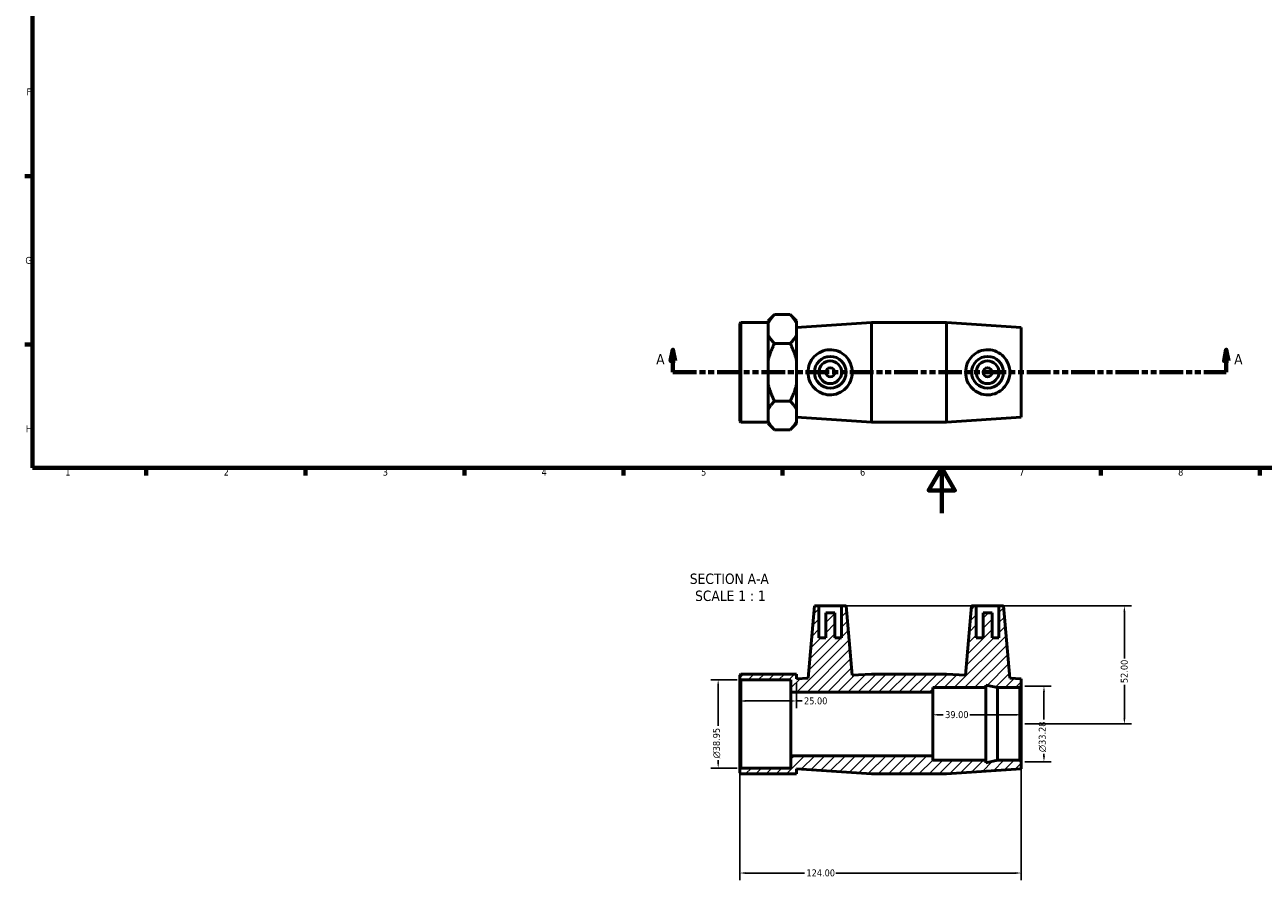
# Model space of a CAD drawing. Header units: millimetres. Extents: x 0 to 904, y -162 to 594.
# Tile 1 of 3: x 17 to 562, y -162 to 215. Entities that reach past the tile are written whole.
import ezdxf

# ---------------------------------------------------------------- set-up
doc = ezdxf.new("R2010")
doc.units = ezdxf.units.MM
doc.linetypes.add('DOUBLE_DASH_CHAIN', pattern=[1.2403, 0.6614, -0.0827, 0.1654, -0.0827, 0.1654, -0.0827])
for name, color, linetype, lineweight in [('Border (ANSI)', 7, 'Continuous', 70), ('Dimension (ANSI)', 7, 'Continuous', 25), ('Hatch (ANSI)', 7, 'Continuous', 18), ('Section Line (ANSI)', 7, 'DOUBLE_DASH_CHAIN', 70), ('Symbol (ANSI)', 7, 'Continuous', 25), ('Visible (ANSI)', 7, 'Continuous', 50)]:
    doc.layers.add(name, color=color, linetype=linetype, lineweight=lineweight)
doc.styles.add('Label Text (ANSI)', font='tahoma.ttf')
doc.styles.add('Note Text (ANSI)', font='tahoma.ttf')
doc.dimstyles.new('Default - mm (ANSI)', dxfattribs={"dimtxt": 3.048, "dimasz": 2.5, "dimexe": 3.175, "dimexo": 1.6002, "dimgap": 0.8, "dimtad": 0, "dimtoh": 1, "dimrnd": 1e-08, "dimzin": 4, "dimdsep": 46, "dimtxsty": 'Note Text (ANSI)', "dimcen": 0.09, "dimdle": 10, "dimclrd": 256, "dimclre": 256, "dimclrt": 230, "dimadec": 1, "dimazin": 1, "dimtfac": 1, "dimtofl": 0, "dimtmove": 0, "dimatfit": 3, "dimfxl": 1, "dimtolj": 1, "dimtzin": 4, "dimlwd": -1, "dimlwe": -1, "dimarcsym": 0})

# ---------------------------------------------------------------- blocks, each defined once
blk = doc.blocks.new('Borders Default Border')
at = {"layer": 'Border (ANSI)'}
for p, q in [((20, 148.5), (16.55, 148.5)), ((20, 74.25), (16.55, 74.25)), ((70.08, 20), (70.08, 16.55)), ((140.17, 20), (140.17, 16.55)), ((210.25, 20), (210.25, 16.55)), ((280.33, 20), (280.33, 16.55)), ((350.42, 20), (350.42, 16.55)), ((490.58, 20), (490.58, 16.55)), ((560.67, 20), (560.67, 16.55))]:
    blk.add_line(p, q, dxfattribs=at)
at = {"layer": 'Border (ANSI)', "flags": 128}
for points in [[(20, 20), (20, 574), (821, 574), (821, 20), (20, 20)], [(420.5, 0), (420.5, 20), (414.73, 10), (426.27, 10), (420.5, 20)]]:
    blk.add_lwpolyline(points, dxfattribs=at)
at = {"layer": 'Border (ANSI)', "color": 230, "true_color": 0xff0080, "char_height": 3.05, "attachment_point": 7, "style": 'Note Text (ANSI)'}
for s, insert in [('F', (17.29, 184.1)), ('G', (16.81, 109.79)), ('H', (16.97, 35.6)), ('1', (34.35, 16.55)), ('2', (104.2, 16.55)), ('3', (174.26, 16.49)), ('4', (244.23, 16.55)), ('5', (314.48, 16.49)), ('6', (384.49, 16.49)), ('7', (454.6, 16.55)), ('8', (524.63, 16.48))]:
    blk.add_mtext(s, dxfattribs=dict(at, insert=insert))
blk = doc.blocks.new('2dTransSection0')
at = {"layer": 'Section Line (ANSI)', "linetype": 'Continuous'}
for p, q in [((302.08, 72.06), (301.08, 67.06)), ((302.08, 67.06), (302.08, 72.06)), ((303.08, 67.06), (302.08, 72.06)), ((545.85, 72.06), (544.85, 67.06)), ((545.85, 67.06), (545.85, 72.06)), ((546.85, 67.06), (545.85, 72.06)), ((301.08, 67.06), (303.08, 67.06)), ((302.08, 62.06), (302.08, 67.06)), ((544.85, 67.06), (546.85, 67.06)), ((545.85, 62.06), (545.85, 67.06)), ((302.08, 62.06), (311.97, 62.06)), ((535.96, 62.06), (545.85, 62.06))]:
    blk.add_line(p, q, dxfattribs=at)
at = {"layer": 'Section Line (ANSI)', "linetype": 'DOUBLE_DASH_CHAIN', "ltscale": 15.71387}
blk.add_line((302.08, 62.06), (545.85, 62.06), dxfattribs=at)
at = {"layer": 'Section Line (ANSI)', "linetype": 'Continuous', "flags": 128}
for points in [[(303.08, 67.06), (302.08, 72.06), (301.08, 67.06), (303.08, 67.06)], [(546.85, 67.06), (545.85, 72.06), (544.85, 67.06), (546.85, 67.06)]]:
    blk.add_lwpolyline(points, dxfattribs=at)
at = {"layer": 'Section Line (ANSI)'}
for points in [[(303.08, 67.06), (302.08, 72.06), (301.08, 67.06), (303.08, 67.06)], [(546.85, 67.06), (545.85, 72.06), (544.85, 67.06), (546.85, 67.06)]]:
    blk.add_solid(points, dxfattribs=at)
at = {"layer": 'Section Line (ANSI)', "char_height": 4.57, "attachment_point": 7, "style": 'Label Text (ANSI)'}
for insert in [(294.72, 65.56), (549.32, 65.56)]:
    blk.add_mtext('A', dxfattribs=dict(at, insert=insert))
blk = doc.blocks.new('*D7')
at = {"layer": 'Defpoints', "color": 0, "transparency": 16777216}
for p in [(332.01, -73.41), (322.01, -112.37), (332.01, -112.37)]:
    blk.add_point(p, dxfattribs=at)
at = {"layer": 'Dimension (ANSI)', "transparency": 16777216}
for p, q in [((330.41, -73.41), (318.84, -73.41)), ((322.01, -75.91), (322.01, -93.8)), ((322.01, -109.87), (322.01, -108.9)), ((330.41, -112.37), (318.84, -112.37))]:
    blk.add_line(p, q, dxfattribs=at)
for points in [[(321.59, -75.91), (322.43, -75.91), (322.01, -73.41)], [(321.59, -109.87), (322.43, -109.87), (322.01, -112.37)]]:
    blk.add_solid(points, dxfattribs=at)
at = {"layer": 'Dimension (ANSI)', "color": 230, "true_color": 0xff0080, "transparency": 16777216, "insert": (319.72, -108.1), "char_height": 3.048, "attachment_point": 1, "rotation": 90, "style": 'Note Text (ANSI)'}
blk.add_mtext('\\A1;\\fAIGDT|b0|i0;\\H3.0480;\\ln\\fTahoma|b0|i0;\\H3.0480;38.95', dxfattribs=at)
blk = doc.blocks.new('*D8')
at = {"layer": 'Defpoints', "color": 0, "transparency": 16777216}
for p in [(331.53, -112.85), (455.53, -109.53), (331.53, -158.59)]:
    blk.add_point(p, dxfattribs=at)
at = {"layer": 'Dimension (ANSI)', "transparency": 16777216}
for p, q in [((331.53, -114.45), (331.53, -161.76)), ((455.53, -111.13), (455.53, -161.76)), ((334.03, -158.59), (360.1, -158.59)), ((453.03, -158.59), (373.78, -158.59))]:
    blk.add_line(p, q, dxfattribs=at)
for points in [[(334.03, -158.17), (334.03, -159), (331.53, -158.59)], [(453.03, -158.17), (453.03, -159), (455.53, -158.59)]]:
    blk.add_solid(points, dxfattribs=at)
at = {"layer": 'Dimension (ANSI)', "color": 230, "true_color": 0xff0080, "transparency": 16777216, "insert": (360.9, -157), "char_height": 3.048, "attachment_point": 1, "style": 'Note Text (ANSI)'}
blk.add_mtext('\\A1;124.00', dxfattribs=at)
blk = doc.blocks.new('*D9')
at = {"layer": 'Defpoints', "color": 0, "transparency": 16777216}
for p in [(455.53, -76.25), (455.53, -109.53), (465.53, -109.53)]:
    blk.add_point(p, dxfattribs=at)
at = {"layer": 'Dimension (ANSI)', "transparency": 16777216}
for p, q in [((457.13, -76.25), (468.71, -76.25)), ((465.53, -78.75), (465.53, -90.93)), ((465.53, -107.03), (465.53, -106.1)), ((457.13, -109.53), (468.71, -109.53))]:
    blk.add_line(p, q, dxfattribs=at)
for points in [[(465.11, -78.75), (465.95, -78.75), (465.53, -76.25)], [(465.11, -107.03), (465.95, -107.03), (465.53, -109.53)]]:
    blk.add_solid(points, dxfattribs=at)
at = {"layer": 'Dimension (ANSI)', "color": 230, "true_color": 0xff0080, "transparency": 16777216, "insert": (463.24, -105.3), "char_height": 3.048, "attachment_point": 1, "rotation": 90, "style": 'Note Text (ANSI)'}
blk.add_mtext('\\A1;\\fAIGDT|b0|i0;\\H3.0480;\\ln\\fTahoma|b0|i0;\\H3.0480;33.28', dxfattribs=at)
blk = doc.blocks.new('*D10')
at = {"layer": 'Defpoints', "color": 0, "transparency": 16777216}
for p in [(416.53, -88.85), (416.53, -92.89), (455.53, -92.89)]:
    blk.add_point(p, dxfattribs=at)
at = {"layer": 'Dimension (ANSI)', "transparency": 16777216}
for p, q in [((419.03, -88.85), (421.2, -88.85)), ((453.03, -88.85), (432.86, -88.85))]:
    blk.add_line(p, q, dxfattribs=at)
for points in [[(419.03, -88.43), (419.03, -89.27), (416.53, -88.85)], [(453.03, -88.43), (453.03, -89.27), (455.53, -88.85)]]:
    blk.add_solid(points, dxfattribs=at)
at = {"layer": 'Dimension (ANSI)', "color": 230, "true_color": 0xff0080, "transparency": 16777216, "insert": (422, -87.26), "char_height": 3.048, "attachment_point": 1, "style": 'Note Text (ANSI)'}
blk.add_mtext('\\A1;39.00', dxfattribs=at)
blk = doc.blocks.new('*D11')
at = {"layer": 'Defpoints', "color": 0, "transparency": 16777216}
for p in [(376.38, -40.89), (455.53, -92.89), (500.96, -92.89)]:
    blk.add_point(p, dxfattribs=at)
at = {"layer": 'Dimension (ANSI)', "transparency": 16777216}
for p, q in [((377.98, -40.89), (504.13, -40.89)), ((500.96, -43.39), (500.96, -64.09)), ((500.96, -90.39), (500.96, -75.69)), ((457.13, -92.89), (504.13, -92.89))]:
    blk.add_line(p, q, dxfattribs=at)
for points in [[(500.54, -43.39), (501.37, -43.39), (500.96, -40.89)], [(500.54, -90.39), (501.37, -90.39), (500.96, -92.89)]]:
    blk.add_solid(points, dxfattribs=at)
at = {"layer": 'Dimension (ANSI)', "color": 230, "true_color": 0xff0080, "transparency": 16777216, "insert": (499.37, -74.89), "char_height": 3.048, "attachment_point": 1, "rotation": 90, "style": 'Note Text (ANSI)'}
blk.add_mtext('\\A1;52.00', dxfattribs=at)
blk = doc.blocks.new('*D12')
at = {"layer": 'Defpoints', "color": 0, "transparency": 16777216}
for p in [(356.53, -73.09), (331.53, -82.78), (356.53, -82.78)]:
    blk.add_point(p, dxfattribs=at)
at = {"layer": 'Dimension (ANSI)', "transparency": 16777216}
for p, q in [((356.53, -74.69), (356.53, -85.96)), ((334.03, -82.78), (354.03, -82.78)), ((356.53, -82.78), (359.03, -82.78))]:
    blk.add_line(p, q, dxfattribs=at)
for points in [[(334.03, -82.36), (334.03, -83.2), (331.53, -82.78)], [(354.03, -82.36), (354.03, -83.2), (356.53, -82.78)]]:
    blk.add_solid(points, dxfattribs=at)
at = {"layer": 'Dimension (ANSI)', "color": 230, "true_color": 0xff0080, "transparency": 16777216, "insert": (359.83, -81.19), "char_height": 3.048, "attachment_point": 1, "style": 'Note Text (ANSI)'}
blk.add_mtext('\\A1;25.00', dxfattribs=at)

msp = doc.modelspace()

# ---------------------------------------------------------------- hatches: boundary and pattern name
at = {"layer": 'Hatch (ANSI)'}
h = msp.add_hatch(dxfattribs=at)
h.set_pattern_fill('ANSI31', color=256, scale=25.4, style=0)
h.set_pattern_definition([(45, (0, 0), (-2.245064, 2.245064), [])])
h.paths.add_polyline_path([(422.531, -70.89), (389.531, -70.89), (381.055, -71.455), (378.381, -40.89), (376.381, -40.89), (376.381, -54.89), (373.381, -54.89), (373.381, -43.89), (369.381, -43.89), (369.381, -54.89), (366.381, -54.89), (366.381, -40.89), (364.381, -40.89), (361.594, -72.753), (356.531, -73.09), (356.531, -70.89), (344.031, -70.89), (332.011, -70.89), (331.531, -71.37), (331.531, -72.934), (332.011, -73.414), (354.031, -73.414), (354.031, -78.89), (416.531, -78.89), (416.531, -76.89), (439.931, -76.89), (439.931, -75.785), (445.131, -76.89), (454.891, -76.89), (455.531, -76.25), (455.531, -73.09), (450.469, -72.753), (447.681, -40.89), (445.681, -40.89), (445.681, -54.89), (442.681, -54.89), (442.681, -43.89), (438.681, -43.89), (438.681, -54.89), (435.681, -54.89), (435.681, -40.89), (433.681, -40.89), (431.007, -71.455)])
h.paths.add_polyline_path([(389.531, -114.89), (422.531, -114.89), (455.531, -112.69), (455.531, -109.53), (454.891, -108.89), (445.131, -108.89), (439.931, -109.996), (439.931, -108.89), (416.531, -108.89), (416.531, -106.89), (354.031, -106.89), (354.031, -112.366), (332.011, -112.366), (331.531, -112.846), (331.531, -114.41), (332.011, -114.89), (344.031, -114.89), (356.531, -114.89), (356.531, -112.69)])

# ---------------------------------------------------------------- linework, layer by layer
at = {"layer": 'Visible (ANSI)'}
for p, q in [((344.031, 84.661), (346.831, 87.461)), ((353.731, 87.461), (346.831, 87.461)), ((356.531, 84.661), (353.731, 87.461)), ((331.531, 83.578), (332.011, 84.058)), ((331.531, 40.538), (331.531, 83.578)), ((332.011, 84.058), (332.011, 40.058)), ((332.011, 84.058), (344.031, 84.058)), ((344.031, 84.661), (344.031, 83.704)), ((344.031, 81.11), (344.031, 83.704)), ((356.531, 83.704), (356.531, 84.661)), ((356.531, 81.858), (389.531, 84.058)), ((356.531, 78.516), (356.531, 83.704)), ((389.531, 40.058), (389.531, 84.058)), ((389.531, 84.058), (422.531, 84.058)), ((422.531, 40.058), (422.531, 84.058)), ((455.531, 81.858), (422.531, 84.058)), ((455.531, 42.258), (455.531, 81.858)), ((344.031, 78.516), (344.031, 81.11)), ((344.031, 78.516), (344.031, 67.246)), ((356.531, 67.246), (356.531, 78.516)), ((353.731, 74.76), (346.831, 74.76)), ((344.031, 62.058), (344.031, 67.246)), ((356.531, 56.87), (356.531, 67.246)), ((344.031, 56.87), (344.031, 62.058)), ((344.031, 56.87), (344.031, 45.599)), ((356.531, 45.599), (356.531, 56.87)), ((353.731, 49.356), (346.831, 49.356)), ((344.031, 43.005), (344.031, 45.599)), ((356.531, 40.411), (356.531, 45.599)), ((331.531, 40.538), (332.011, 40.058)), ((332.011, 40.058), (344.031, 40.058)), ((344.031, 40.411), (344.031, 43.005)), ((344.031, 40.411), (344.031, 39.454)), ((344.031, 39.454), (346.831, 36.654)), ((356.531, 39.454), (353.731, 36.654)), ((356.531, 42.258), (389.531, 40.058)), ((356.531, 39.454), (356.531, 40.411)), ((389.531, 40.058), (422.531, 40.058)), ((455.531, 42.258), (422.531, 40.058)), ((353.731, 36.654), (346.831, 36.654)), ((364.381, -40.89), (361.594, -72.753)), ((366.381, -40.89), (364.381, -40.89)), ((366.381, -54.89), (366.381, -40.89)), ((366.381, -40.89), (376.381, -40.89)), ((378.381, -40.89), (376.381, -40.89)), ((376.381, -40.89), (376.381, -54.89)), ((381.055, -71.455), (378.381, -40.89)), ((433.681, -40.89), (431.007, -71.455)), ((435.681, -40.89), (433.681, -40.89)), ((435.681, -54.89), (435.681, -40.89)), ((435.681, -40.89), (445.681, -40.89)), ((447.681, -40.89), (445.681, -40.89)), ((445.681, -40.89), (445.681, -54.89)), ((450.469, -72.753), (447.681, -40.89)), ((373.381, -43.89), (369.381, -43.89)), ((369.381, -43.89), (369.381, -54.89)), ((373.381, -54.89), (373.381, -43.89)), ((442.681, -43.89), (438.681, -43.89)), ((438.681, -43.89), (438.681, -54.89)), ((442.681, -54.89), (442.681, -43.89)), ((369.381, -54.89), (366.381, -54.89)), ((376.381, -54.89), (373.381, -54.89)), ((438.681, -54.89), (435.681, -54.89)), ((445.681, -54.89), (442.681, -54.89)), ((332.011, -70.89), (331.531, -71.37)), ((344.031, -70.89), (332.011, -70.89)), ((356.531, -70.89), (344.031, -70.89)), ((356.531, -73.09), (356.531, -70.89)), ((389.531, -70.89), (381.055, -71.455)), ((422.531, -70.89), (389.531, -70.89)), ((431.007, -71.455), (422.531, -70.89)), ((331.531, -71.37), (331.531, -72.934)), ((331.531, -72.934), (332.011, -73.414)), ((331.531, -72.934), (331.531, -112.846)), ((332.011, -73.414), (354.031, -73.414)), ((332.011, -112.366), (332.011, -73.414)), ((354.031, -73.414), (354.031, -78.89)), ((361.594, -72.753), (356.531, -73.09)), ((439.931, -76.89), (439.931, -75.785)), ((439.931, -75.785), (445.131, -76.89)), ((455.531, -73.09), (450.469, -72.753)), ((454.891, -76.89), (455.531, -76.25)), ((455.531, -76.25), (455.531, -73.09)), ((455.531, -109.53), (455.531, -76.25)), ((354.031, -78.89), (416.531, -78.89)), ((354.031, -106.89), (354.031, -78.89)), ((416.531, -78.89), (416.531, -76.89)), ((416.531, -76.89), (439.931, -76.89)), ((416.531, -106.89), (416.531, -78.89)), ((439.931, -108.89), (439.931, -76.89)), ((445.131, -76.89), (454.891, -76.89)), ((445.131, -108.89), (445.131, -76.89)), ((454.891, -76.89), (454.891, -108.89)), ((416.531, -106.89), (354.031, -106.89)), ((354.031, -106.89), (354.031, -112.366)), ((416.531, -108.89), (416.531, -106.89)), ((439.931, -108.89), (416.531, -108.89)), ((445.131, -108.89), (439.931, -109.996)), ((439.931, -109.996), (439.931, -108.89)), ((454.891, -108.89), (445.131, -108.89)), ((455.531, -109.53), (454.891, -108.89)), ((332.011, -112.366), (331.531, -112.846)), ((331.531, -112.846), (331.531, -114.41)), ((331.531, -114.41), (332.011, -114.89)), ((354.031, -112.366), (332.011, -112.366)), ((356.531, -114.89), (356.531, -112.69)), ((356.531, -112.69), (389.531, -114.89)), ((422.531, -114.89), (455.531, -112.69)), ((455.531, -112.69), (455.531, -109.53)), ((332.011, -114.89), (344.031, -114.89)), ((344.031, -114.89), (356.531, -114.89)), ((389.531, -114.89), (422.531, -114.89))]:
    msp.add_line(p, q, dxfattribs=at)
for centre, radius in [((371.381, 62.058), 7), ((371.381, 62.058), 5), ((440.681, 62.058), 7), ((440.681, 62.058), 5), ((371.381, 62.058), 2), ((440.681, 62.058), 2)]:
    msp.add_circle(centre, radius, dxfattribs=at)
for points in [[(346.831, 87.461), (344.843, 85.473), (344.031, 83.704)], [(356.531, 83.704), (355.719, 85.473), (353.731, 87.461)], [(344.031, 78.516), (344.843, 76.748), (346.831, 74.76)], [(353.731, 74.76), (355.719, 76.748), (356.531, 78.516)], [(346.831, 74.76), (344.843, 70.784), (344.031, 67.246)], [(356.531, 67.246), (355.719, 70.784), (353.731, 74.76)], [(344.031, 56.87), (344.843, 53.332), (346.831, 49.356)], [(353.731, 49.356), (355.719, 53.332), (356.531, 56.87)], [(346.831, 49.356), (344.843, 47.368), (344.031, 45.599)], [(356.531, 45.599), (355.719, 47.368), (353.731, 49.356)], [(344.031, 40.411), (344.843, 38.642), (346.831, 36.654)], [(353.731, 36.654), (355.719, 38.642), (356.531, 40.411)]]:
    msp.add_rational_spline(points, [1, 1.01247829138, 1], degree=2, dxfattribs=at)
for points, knots in [([(371.013, 52.11), (369.793, 52.149), (368.509, 52.441), (366.182, 53.508), (365.137, 54.283), (363.494, 56.029), (362.78, 57.124), (361.83, 59.524), (361.594, 60.829), (361.594, 63.287), (361.83, 64.592), (362.78, 66.991), (363.494, 68.087), (365.137, 69.832), (366.182, 70.607), (368.509, 71.675), (369.793, 71.967), (372.323, 72.048), (373.692, 71.805), (376.177, 70.785), (377.296, 70.008), (379.037, 68.241), (379.789, 67.134), (380.799, 64.682), (381.055, 63.335), (381.055, 60.781), (380.799, 59.434), (379.789, 56.982), (379.037, 55.875), (377.296, 54.107), (376.177, 53.331), (373.692, 52.311), (372.323, 52.068), (371.013, 52.11)], [0, 0, 0, 0, 0.366788, 0.366788, 0.7335759, 0.7335759, 1.1021867, 1.1021867, 1.4707976, 1.4707976, 1.8394084, 1.8394084, 2.2080192, 2.2080192, 2.5748071, 2.5748071, 2.9415951, 2.9415951, 3.3356883, 3.3356883, 3.7297815, 3.7297815, 4.1128366, 4.1128366, 4.4958918, 4.4958918, 4.8789469, 4.8789469, 5.262002, 5.262002, 5.6560953, 5.6560953, 6.0501885, 6.0501885, 6.0501885, 6.0501885]), ([(441.05, 52.11), (439.739, 52.068), (438.37, 52.311), (435.885, 53.331), (434.766, 54.107), (433.026, 55.875), (432.273, 56.982), (431.263, 59.434), (431.007, 60.781), (431.007, 63.335), (431.263, 64.682), (432.273, 67.134), (433.026, 68.241), (434.766, 70.008), (435.885, 70.785), (438.37, 71.805), (439.739, 72.048), (442.27, 71.967), (443.553, 71.675), (445.88, 70.607), (446.926, 69.832), (448.569, 68.087), (449.282, 66.991), (450.232, 64.592), (450.469, 63.287), (450.469, 60.829), (450.232, 59.524), (449.282, 57.124), (448.569, 56.029), (446.926, 54.283), (445.88, 53.508), (443.553, 52.441), (442.27, 52.149), (441.05, 52.11)], [0, 0, 0, 0, 0.3940932, 0.3940932, 0.7881864, 0.7881864, 1.1712415, 1.1712415, 1.5542967, 1.5542967, 1.9373518, 1.9373518, 2.3204069, 2.3204069, 2.7145001, 2.7145001, 3.1085933, 3.1085933, 3.4753813, 3.4753813, 3.8421693, 3.8421693, 4.2107801, 4.2107801, 4.5793909, 4.5793909, 4.9480017, 4.9480017, 5.3166125, 5.3166125, 5.6834005, 5.6834005, 6.0501885, 6.0501885, 6.0501885, 6.0501885])]:
    msp.add_open_spline(points, degree=3, knots=knots, dxfattribs=at)

# ---------------------------------------------------------------- block references
msp.add_blockref('Borders Default Border', (0, 0))
at = {"layer": 'Section Line (ANSI)'}
msp.add_blockref('2dTransSection0', (0, 0), dxfattribs=at)

# ---------------------------------------------------------------- texts
at = {"layer": 'Symbol (ANSI)', "char_height": 4.572, "attachment_point": 7, "style": 'Label Text (ANSI)'}
for s, insert in [('SECTION A-A', (309.522, -31.285)), ('SCALE 1 : 1', (311.842, -38.798))]:
    msp.add_mtext(s, dxfattribs=dict(at, insert=insert))

# ---------------------------------------------------------------- dimensions: what is measured, and where the dimension line sits
at = {"layer": 'Dimension (ANSI)'}
for base, p1, p2, angle, override, picture, middle in [((500.958, -92.89), (376.381, -40.89), (455.531, -92.89), 90, {"dimtoh": 0, "dimdec": 2, "dimtp": 0, "dimtm": 0, "dimtdec": 2, "dimatfit": 1}, '*D11', (500.958, -69.89)), ((416.531, -88.85), (455.531, -92.89), (416.531, -92.89), 180, {"dimtoh": 0, "dimdec": 2, "dimse1": 1, "dimse2": 1, "dimtp": 0, "dimtm": 0, "dimtdec": 2, "dimatfit": 1}, '*D10', (427.031, -88.85)), ((331.531, -158.588), (455.531, -109.53), (331.531, -112.846), 180, {"dimtoh": 0, "dimdec": 2, "dimtp": 0, "dimtm": 0, "dimtdec": 2, "dimatfit": 1}, '*D8', (366.942, -158.588))]:
    dim = msp.add_linear_dim(base=base, p1=p1, p2=p2, angle=angle, dimstyle='Default - mm (ANSI)', override=override, dxfattribs=at)
    dim.commit()
    dim.dimension.update_dxf_attribs({"geometry": picture, "text_midpoint": middle, "dimtype": 160})
for base, p1, p2, picture, middle in [((322.011, -112.366), (332.011, -73.414), (332.011, -112.366), '*D7', (322.011, -101.349)), ((465.531, -109.53), (455.531, -76.25), (455.531, -109.53), '*D9', (465.531, -98.513))]:
    dim = msp.add_linear_dim(base=base, p1=p1, p2=p2, angle=90, text='\\fAIGDT|b0|i0;\\H3.0480;\\ln\\fTahoma|b0|i0;\\H3.0480;<>', dimstyle='Default - mm (ANSI)', override={"dimtoh": 0, "dimdec": 2, "dimtp": 0, "dimtm": 0, "dimtdec": 2, "dimatfit": 1}, dxfattribs=at)
    dim.commit()
    dim.dimension.update_dxf_attribs({"geometry": picture, "text_midpoint": middle, "dimtype": 160})
dim = msp.add_linear_dim(base=(356.531, -82.781), p1=(331.531, -82.781), p2=(356.531, -73.09), dimstyle='Default - mm (ANSI)', override={"dimtoh": 0, "dimdec": 2, "dimse1": 1, "dimtp": 0, "dimtm": 0, "dimtdec": 2, "dimatfit": 2}, dxfattribs=at)
dim.commit()
dim.dimension.update_dxf_attribs({"geometry": '*D12', "text_midpoint": (364.846, -82.781), "dimtype": 160})

doc.saveas('drawing.dxf')
